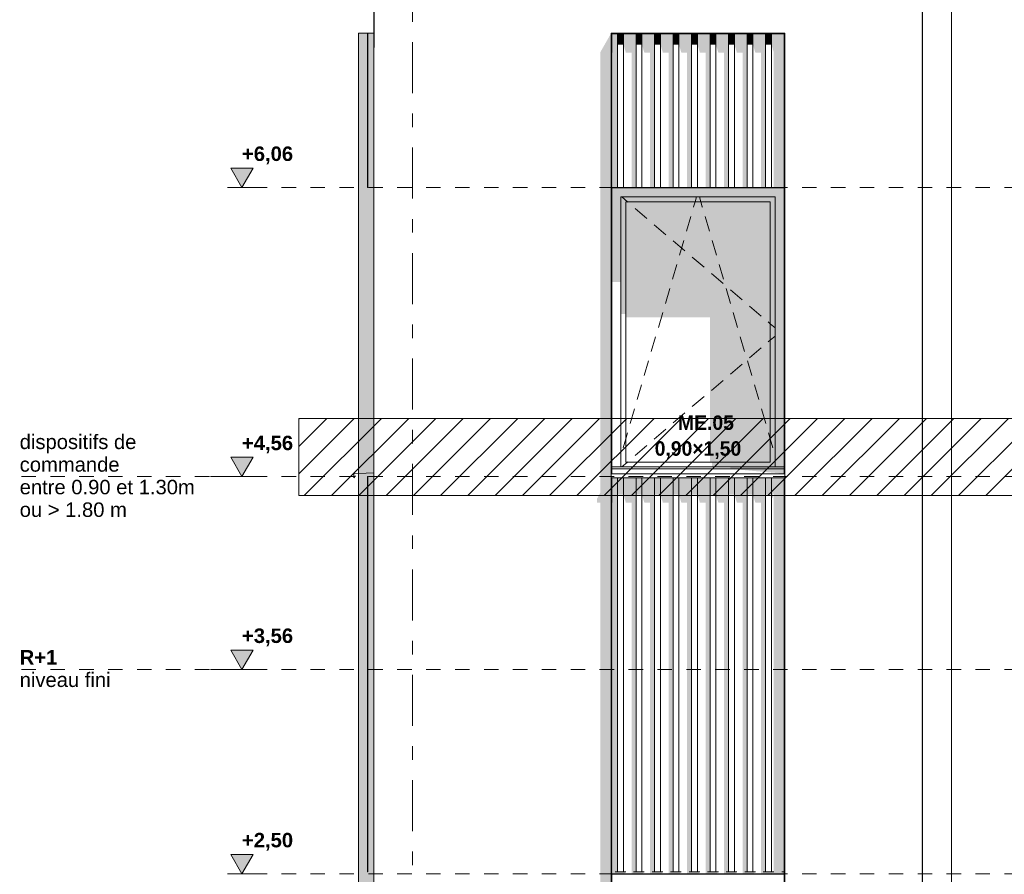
# Model space of a CAD drawing. Header units: millimetres. Extents: x 22784 to 62337, y -53000 to 10500.
# Tile 6 of 26: x 22784 to 27892, y 2497 to 6930. Entities that reach past the tile are written whole.
import ezdxf
from ezdxf.enums import TextEntityAlignment as Align

# ---------------------------------------------------------------- set-up
doc = ezdxf.new("R2010")
doc.units = ezdxf.units.MM
doc.header["$MEASUREMENT"] = 0
doc.linetypes.add('_TIRET COURT 1', pattern=[150, 75, -75])
doc.linetypes.add('Axe', pattern=[546.805537, 264.583325, -105.833328, 70.555556, -105.833328])
for name, color, linetype in [('Nouveau_0', 7, 'Continuous'), ('Nouveau_2D - Cotations pour 50ème', 7, 'Continuous'), ('Nouveau_2D - Dessin général', 7, 'Continuous'), ('Nouveau_2D - Etiquettes 50ème', 7, 'Continuous'), ('Nouveau_2D - Texte pour 50ème', 7, 'Continuous'), ('Nouveau__Grille structurelle (axe_trame)', 7, 'Continuous'), ('Nouveau__Murs ext - Bardages', 7, 'Continuous'), ('Nouveau__Murs ext - Périphériques', 7, 'Continuous'), ('Nouveau_Exter - Equipements_Mobiliers', 7, 'Continuous'), ('Nouveau_Fenêtres Archicad', 7, 'Continuous')]:
    doc.layers.add(name, color=color, linetype=linetype)
doc.styles.add('STYLE_GENERE_1', font='arial.ttf')
doc.styles.add('STYLE_GENERE_3', font='arial.ttf')
doc.styles.add('STYLE_GENERE_4', font='GOTHIC.TTF')

# ---------------------------------------------------------------- blocks, each defined once
blk = doc.blocks.new('Élément de coupe_4')
at = {"layer": 'Nouveau__Murs ext - Périphériques', "linetype": 'Continuous', "lineweight": 13}
for points in [[(25779.5, 865.3), (26679.5, 865.3), (26686.5, 887.5), (26680.7, 887.5), (26694, 911.8), (26694, 884.3), (26697, 884.3), (26753, 982), (26750, 982), (26750, 993.4), (25856, 993.4), (25856, 982), (25853, 982), (25853, 3560), (25797, 3560), (25797, 917.3), (25779.5, 885.3)], [(25862.2, 3560), (25862.2, 2500), (25919.9, 2500), (25928.7, 2510), (25873.3, 2510), (25873.3, 3560)], [(25958.2, 3560), (25958.2, 2500), (26015.9, 2500), (26024.7, 2510), (25969.3, 2510), (25969.3, 3560)], [(26054.2, 3560), (26054.2, 2500), (26111.9, 2500), (26120.7, 2510), (26065.3, 2510), (26065.3, 3560)], [(26150.2, 3560), (26150.2, 2500), (26207.9, 2500), (26216.7, 2510), (26161.3, 2510), (26161.3, 3560)], [(26246.2, 2500), (26303.9, 2500), (26312.7, 2510), (26257.3, 2510), (26257.3, 3560), (26246.2, 3560)], [(26342.2, 3560), (26342.2, 2500), (26399.9, 2500), (26408.7, 2510), (26353.3, 2510), (26353.3, 3560)], [(26449.3, 3560), (26438.2, 3560), (26438.2, 2500), (26495.9, 2500), (26504.7, 2510), (26449.3, 2510)], [(26534.2, 2500), (26591.9, 2500), (26600.7, 2510), (26545.3, 2510), (26545.3, 3560), (26534.2, 3560)], [(26630.2, 3560), (26630.2, 2500), (26687.9, 2500), (26694, 2506.9), (26694, 2500), (26750, 2500), (26750, 2510), (26737.3, 2510), (26737.3, 3560), (26696.7, 3560), (26696.7, 2510), (26641.3, 2510), (26641.3, 3560)], [(27461, 0), (27468, 0), (27468, 3560), (27461, 3560)]]:
    blk.add_hatch(color=7, dxfattribs=at).paths.add_polyline_path(points)
at = {"layer": 'Nouveau__Murs ext - Périphériques', "color": 7, "linetype": 'Continuous', "lineweight": 5}
blk.add_line((24622, 3560), (24622, 0), dxfattribs=at)
blk = doc.blocks.new('Élément de coupe_6')
at = {"layer": 'Nouveau__Murs ext - Périphériques', "color": 7, "linetype": 'Continuous', "lineweight": 5}
blk.add_line((24622, 3560), (24622, 6785.2), dxfattribs=at)
blk = doc.blocks.new('Élément de coupe_9')
at = {"layer": 'Nouveau__Murs ext - Périphériques', "linetype": 'Continuous', "lineweight": 13}
for points in [[(25797, 4477.3), (25779.5, 4445.3), (25779.5, 4425.3), (25797, 4425.3), (25797, 3560), (25853, 3560), (25853, 6785.2), (25810.1, 6785.2), (25797, 6762.3)], [(25856, 6785.2), (25856, 6759.3), (25862.2, 6759.3), (25862.2, 6060), (25873.3, 6060), (25873.3, 6785.2)], [(25928.7, 6759.3), (25958.2, 6759.3), (25958.2, 6060), (25969.3, 6060), (25969.3, 6785.2), (25928.7, 6785.2)], [(26024.7, 6785.2), (26024.7, 6759.3), (26054.2, 6759.3), (26054.2, 6060), (26065.3, 6060), (26065.3, 6785.2)], [(26161.3, 6785.2), (26120.7, 6785.2), (26120.7, 6759.3), (26150.2, 6759.3), (26150.2, 6060), (26161.3, 6060)], [(26216.7, 6785.2), (26216.7, 6759.3), (26246.2, 6759.3), (26246.2, 6060), (26257.3, 6060), (26257.3, 6785.2)], [(26312.7, 6759.3), (26342.2, 6759.3), (26342.2, 6060), (26353.3, 6060), (26353.3, 6785.2), (26312.7, 6785.2)], [(26408.7, 6759.3), (26438.2, 6759.3), (26438.2, 6060), (26449.3, 6060), (26449.3, 6785.2), (26408.7, 6785.2)], [(26504.7, 6785.2), (26504.7, 6759.3), (26534.2, 6759.3), (26534.2, 6060), (26545.3, 6060), (26545.3, 6785.2)], [(26600.7, 6759.3), (26630.2, 6759.3), (26630.2, 6060), (26641.3, 6060), (26641.3, 6785.2), (26600.7, 6785.2)], [(26737.3, 6785.2), (26696.7, 6785.2), (26696.7, 6060), (26737.3, 6060)], [(27461, 6785.2), (27461, 3560), (27468, 3560), (27468, 6785.2)], [(25856, 4425.3), (25862.2, 4425.3), (25862.2, 3560), (25873.3, 3560), (25873.3, 4553.4), (25856, 4553.4)], [(25928.7, 4553.4), (25928.7, 4425.3), (25958.2, 4425.3), (25958.2, 3560), (25969.3, 3560), (25969.3, 4553.4)], [(26024.7, 4553.4), (26024.7, 4425.3), (26054.2, 4425.3), (26054.2, 3560), (26065.3, 3560), (26065.3, 4553.4)], [(26161.3, 4553.4), (26120.7, 4553.4), (26120.7, 4425.3), (26150.2, 4425.3), (26150.2, 3560), (26161.3, 3560)], [(26216.7, 4553.4), (26216.7, 4425.3), (26246.2, 4425.3), (26246.2, 3560), (26257.3, 3560), (26257.3, 4553.4)], [(26312.7, 4553.4), (26312.7, 4425.3), (26342.2, 4425.3), (26342.2, 3560), (26353.3, 3560), (26353.3, 4553.4)], [(26449.3, 4553.4), (26408.7, 4553.4), (26408.7, 4425.3), (26438.2, 4425.3), (26438.2, 3560), (26449.3, 3560)], [(26545.3, 4553.4), (26504.7, 4553.4), (26504.7, 4425.3), (26534.2, 4425.3), (26534.2, 3560), (26545.3, 3560)], [(26600.7, 4425.3), (26630.2, 4425.3), (26630.2, 3560), (26641.3, 3560), (26641.3, 4553.4), (26600.7, 4553.4)], [(26696.7, 4553.4), (26696.7, 3560), (26737.3, 3560), (26737.3, 4553.4)]]:
    blk.add_hatch(color=7, dxfattribs=at).paths.add_polyline_path(points)
blk = doc.blocks.new('Élément de coupe_12')
at = {"layer": 'Nouveau__Murs ext - Périphériques', "linetype": 'Continuous', "lineweight": 13}
for points in [[(27461, 8207.8), (27461, 6785.2), (27468, 6785.2), (27468, 8220)], [(25853, 6860), (25810.1, 6785.2), (25853, 6785.2)], [(25856, 6785.2), (25873.3, 6785.2), (25873.3, 6857), (25856, 6857)], [(25969.3, 6857), (25928.7, 6857), (25928.7, 6785.2), (25969.3, 6785.2)], [(26065.3, 6857), (26024.7, 6857), (26024.7, 6785.2), (26065.3, 6785.2)], [(26120.7, 6785.2), (26161.3, 6785.2), (26161.3, 6857), (26120.7, 6857)], [(26216.7, 6785.2), (26257.3, 6785.2), (26257.3, 6857), (26216.7, 6857)], [(26312.7, 6785.2), (26353.3, 6785.2), (26353.3, 6857), (26312.7, 6857)], [(26408.7, 6857), (26408.7, 6785.2), (26449.3, 6785.2), (26449.3, 6857)], [(26504.7, 6785.2), (26545.3, 6785.2), (26545.3, 6857), (26504.7, 6857)], [(26600.7, 6857), (26600.7, 6785.2), (26641.3, 6785.2), (26641.3, 6857)], [(26696.7, 6857), (26696.7, 6785.2), (26737.3, 6785.2), (26737.3, 6857)]]:
    blk.add_hatch(color=7, dxfattribs=at).paths.add_polyline_path(points)
at = {"layer": 'Nouveau__Murs ext - Périphériques', "color": 7, "linetype": 'Continuous', "lineweight": 30}
blk.add_line((24622, 8220), (24622, 6785.2), dxfattribs=at)
blk = doc.blocks.new('Élément de coupe_14')
at = {"layer": 'Nouveau_Fenêtres Archicad', "color": 7, "linetype": 'Continuous', "lineweight": 13}
for p, q in [((24542, 4575), (24517, 4573.4)), ((24517, 4573.4), (24517, 4553.4)), ((24517, 4553.4), (24527, 4563.4)), ((24622, 4580), (24542, 4575))]:
    blk.add_line(p, q, dxfattribs=at)
blk = doc.blocks.new('Élément de coupe_64')
at = {"layer": 'Nouveau__Murs ext - Bardages', "linetype": 'Continuous', "lineweight": 13}
blk.add_hatch(color=7, dxfattribs=at).paths.add_polyline_path([(24590, 2510), (24590, 4560), (24588, 4560), (24588, 2510)])
at = {"layer": 'Nouveau__Murs ext - Bardages', "color": 7, "linetype": 'Continuous', "lineweight": 13}
for p, q in [((24588, 4560), (24588, 2510)), ((24588, 4560), (24590, 4560)), ((24590, 2510), (24590, 4560)), ((24588, 2510), (24590, 2510))]:
    blk.add_line(p, q, dxfattribs=at)
blk = doc.blocks.new('Élément de coupe_65')
at = {"layer": 'Nouveau__Murs ext - Bardages', "linetype": 'Continuous', "lineweight": 13}
h = blk.add_hatch(color=7, dxfattribs=at)
h.paths.add_polyline_path([(24588, 6857), (24542, 6857), (24542, 982), (24622, 982), (24622, 6785.2), (24622, 6857), (24590, 6857), (24590, 6060), (24588, 6060)])
h.paths.add_polyline_path([(24588, 4560), (24590, 4560), (24590, 2510), (24588, 2510)], flags=0)
at = {"layer": 'Nouveau__Murs ext - Bardages', "color": 7, "linetype": 'Continuous', "lineweight": 13}
for q in [(24542, 6857), (24622, 982)]:
    blk.add_line((24542, 982), q, dxfattribs=at)
blk = doc.blocks.new('Élément de coupe_81')
at = {"layer": 'Nouveau__Murs ext - Bardages', "linetype": 'Continuous', "lineweight": 13}
blk.add_hatch(color=7, dxfattribs=at).paths.add_polyline_path([(24590, 6060), (24590, 6860), (24588, 6860), (24588, 6060)])
at = {"layer": 'Nouveau__Murs ext - Bardages', "color": 7, "linetype": 'Continuous', "lineweight": 13}
for p, q in [((24588, 6860), (24588, 6060)), ((24590, 6060), (24590, 6860)), ((24588, 6060), (24590, 6060))]:
    blk.add_line(p, q, dxfattribs=at)
blk = doc.blocks.new('Élément de coupe_82')
at = {"layer": 'Nouveau__Murs ext - Bardages', "linetype": 'Continuous', "lineweight": 13}
for points in [[(24542, 6857), (24588, 6857), (24588, 6860), (24542, 6860)], [(24590, 6860), (24590, 6857), (24622, 6857), (24622, 6860)]]:
    blk.add_hatch(color=7, dxfattribs=at).paths.add_polyline_path(points)
at = {"layer": 'Nouveau__Murs ext - Bardages', "color": 7, "linetype": 'Continuous', "lineweight": 13}
for p, q in [((24542, 6860), (24622, 6860)), ((24542, 6857), (24542, 6860))]:
    blk.add_line(p, q, dxfattribs=at)
blk = doc.blocks.new('Élément de coupe_83')
at = {"layer": 'Nouveau_Fenêtres Archicad', "linetype": 'Continuous', "lineweight": 13}
for points in [[(25856, 6010), (25903, 6010), (26703, 6010), (26750, 6010), (26750, 6057), (25856, 6057)], [(25903, 6010), (25856, 6010), (25856, 5568.7), (25903, 5568.7)], [(25903, 6010), (25903, 5985), (25928, 5985), (26678, 5985), (26703, 5985), (26703, 6010)], [(25903, 5985), (25903, 5403.9), (25928, 5403.9), (25928, 5985)], [(26678, 5985), (25928, 5985), (25928, 5385.6), (26364.9, 5385.6), (26364.9, 4635), (26678, 4635)], [(26678, 5985), (26678, 4635), (26703, 4635), (26703, 5985)], [(26703, 6010), (26703, 4610), (26750, 4610), (26750, 6010)], [(26703, 4635), (26375.4, 4635), (26375.4, 4610), (26703, 4610)], [(26470.6, 4610), (26470.6, 4600), (26750, 4600), (26750, 4610)], [(26750, 4575), (26750, 4600), (26470.6, 4600)]]:
    blk.add_hatch(color=7, dxfattribs=at).paths.add_polyline_path(points)
at = {"layer": 'Nouveau_Fenêtres Archicad', "color": 7, "linetype": 'Continuous', "lineweight": 13}
for p, q in [((25903, 6010), (25903, 4610)), ((26703, 6010), (25903, 6010)), ((25907.3, 6010), (25936.6, 5985)), ((25928, 5985), (25928, 4635)), ((26678, 5985), (25928, 5985)), ((25936.6, 5985), (25938.9, 5983.1)), ((26280.5, 5958.2), (26288.3, 5985)), ((26288.3, 5985), (26295.7, 6010)), ((26317.7, 5985), (26310.3, 6010)), ((26325.5, 5958.2), (26317.7, 5985)), ((26678, 4635), (26678, 5985)), ((26703, 4610), (26703, 6010)), ((25976.9, 5950.6), (26037.8, 5898.7)), ((26280.2, 5957.3), (26280.5, 5958.2)), ((26325.8, 5957.3), (26325.5, 5958.2)), ((26243.7, 5832.5), (26266.2, 5909.3)), ((26362.3, 5832.5), (26339.8, 5909.3)), ((26075.8, 5866.3), (26136.7, 5814.4)), ((26174.7, 5781.9), (26235.6, 5730)), ((26207.1, 5707.8), (26229.6, 5784.5)), ((26398.9, 5707.8), (26376.4, 5784.5)), ((26273.6, 5697.5), (26334.5, 5645.6)), ((26170.5, 5583), (26193, 5659.8)), ((26435.5, 5583), (26413, 5659.8)), ((26372.5, 5613.2), (26433.4, 5561.3)), ((26134, 5458.3), (26156.5, 5535)), ((26472, 5458.3), (26449.5, 5535)), ((26471.5, 5528.8), (26532.3, 5476.9)), ((26570.4, 5444.5), (26631.2, 5392.5)), ((26097.4, 5333.5), (26119.9, 5410.3)), ((26508.6, 5333.5), (26486.1, 5410.3)), ((26667.1, 5361.9), (26678, 5352.6)), ((26678, 5352.6), (26703, 5331.3)), ((26060.8, 5208.8), (26083.3, 5285.5)), ((26545.2, 5208.8), (26522.7, 5285.5)), ((26667.1, 5258.1), (26678, 5267.4)), ((26678, 5267.4), (26703, 5288.7)), ((26570.4, 5175.5), (26631.2, 5227.5)), ((26024.3, 5084), (26046.8, 5160.8)), ((26581.7, 5084), (26559.2, 5160.8)), ((26471.5, 5091.2), (26532.3, 5143.1)), ((26372.5, 5006.8), (26433.4, 5058.7)), ((25987.7, 4959.3), (26010.2, 5036)), ((26618.3, 4959.3), (26595.8, 5036)), ((26273.6, 4922.5), (26334.5, 4974.4)), ((25951.1, 4834.5), (25973.6, 4911.3)), ((26654.9, 4834.5), (26632.4, 4911.3)), ((26174.7, 4838.1), (26235.6, 4890)), ((26075.8, 4753.7), (26136.7, 4805.6)), ((25914.6, 4709.8), (25928, 4755.6)), ((25928, 4755.6), (25937.1, 4786.5)), ((26678, 4755.6), (26668.9, 4786.5)), ((26691.4, 4709.8), (26678, 4755.6)), ((25976.9, 4669.4), (26037.8, 4721.3)), ((26750, 4610), (25856, 4610)), ((26750, 4600), (25856, 4600)), ((25907.3, 4610), (25936.6, 4635)), ((25928, 4635), (26678, 4635)), ((25936.6, 4635), (25938.9, 4636.9)), ((25853, 4575), (25853, 4573.4)), ((25853, 4573.4), (25853, 4553.4)), ((26753, 4573.4), (25853, 4573.4)), ((26753, 4553.4), (25853, 4553.4)), ((26753, 4575), (26753, 4573.4)), ((26753, 4573.4), (26753, 4553.4))]:
    blk.add_line(p, q, dxfattribs=at)
blk = doc.blocks.new('Élément de coupe_141')
at = {"layer": 'Nouveau__Murs ext - Bardages', "color": 7, "linetype": 'Continuous', "lineweight": 13}
for p, q in [((26750, 6060), (25856, 6060)), ((26750, 6057), (25856, 6057))]:
    blk.add_line(p, q, dxfattribs=at)
blk = doc.blocks.new('Élément de coupe_142')
at = {"layer": 'Nouveau__Murs ext - Bardages', "color": 7, "linetype": 'Continuous', "lineweight": 13}
for p, q in [((26750, 2500), (25856, 2500)), ((26750, 2497), (25856, 2497))]:
    blk.add_line(p, q, dxfattribs=at)
blk = doc.blocks.new('Élément de coupe_143')
at = {"layer": 'Nouveau__Murs ext - Bardages', "linetype": 'Continuous', "lineweight": 13}
for points in [[(25873.3, 4553.4), (25873.3, 2510), (25886, 2510), (25886, 4553.4)], [(25886, 4553.4), (25886, 4466.8), (25916, 4466.8), (25916, 4553.4)], [(25928.7, 4553.4), (25916, 4553.4), (25916, 4466.8), (25928.7, 4425.3)], [(25969.3, 2510), (25982, 2510), (25982, 4553.4), (25969.3, 4553.4)], [(25982, 4466.8), (26012, 4466.8), (26012, 4553.4), (25982, 4553.4)], [(26012, 4553.4), (26012, 4466.8), (26024.7, 4425.3), (26024.7, 4553.4)], [(26065.3, 2510), (26078, 2510), (26078, 4553.4), (26065.3, 4553.4)], [(26078, 4466.8), (26108, 4466.8), (26108, 4553.4), (26078, 4553.4)], [(26120.7, 4553.4), (26108, 4553.4), (26108, 4466.8), (26120.7, 4425.3)], [(26161.3, 2510), (26174, 2510), (26174, 4553.4), (26161.3, 4553.4)], [(26204, 4553.4), (26174, 4553.4), (26174, 4466.8), (26204, 4466.8)], [(26204, 4466.8), (26216.7, 4425.3), (26216.7, 4553.4), (26204, 4553.4)], [(26257.3, 2510), (26270, 2510), (26270, 4553.4), (26257.3, 4553.4)], [(26270, 4466.8), (26300, 4466.8), (26300, 4553.4), (26270, 4553.4)], [(26300, 4466.8), (26312.7, 4425.3), (26312.7, 4553.4), (26300, 4553.4)], [(26353.3, 2510), (26366, 2510), (26366, 4553.4), (26353.3, 4553.4)], [(26366, 4466.8), (26396, 4466.8), (26396, 4553.4), (26366, 4553.4)], [(26408.7, 4553.4), (26396, 4553.4), (26396, 4466.8), (26408.7, 4425.3)], [(26449.3, 2510), (26462, 2510), (26462, 4553.4), (26449.3, 4553.4)], [(26462, 4466.8), (26492, 4466.8), (26492, 4553.4), (26462, 4553.4)], [(26492, 4466.8), (26504.7, 4425.3), (26504.7, 4553.4), (26492, 4553.4)], [(26545.3, 2510), (26558, 2510), (26558, 4553.4), (26545.3, 4553.4)], [(26558, 4466.8), (26588, 4466.8), (26588, 4553.4), (26558, 4553.4)], [(26600.7, 4553.4), (26588, 4553.4), (26588, 4466.8), (26600.7, 4425.3)], [(26641.3, 2510), (26654, 2510), (26654, 4553.4), (26641.3, 4553.4)], [(26654, 4466.8), (26684, 4466.8), (26684, 4553.4), (26654, 4553.4)], [(26684, 4553.4), (26684, 4466.8), (26690.7, 4444.8), (26693.1, 4459.1), (26691.1, 4465.7), (26695.7, 4474.9), (26695.7, 2510), (26696.7, 2510), (26696.7, 4553.4)], [(26737.3, 2510), (26750, 2510), (26750, 4553.4), (26737.3, 4553.4)]]:
    blk.add_hatch(color=7, dxfattribs=at).paths.add_polyline_path(points)
at = {"layer": 'Nouveau__Murs ext - Bardages', "color": 7, "linetype": 'Continuous', "lineweight": 13}
for p, q in [((25886, 2510), (25886, 4553.4)), ((25916, 2510), (25916, 4553.4)), ((25982, 2510), (25982, 4553.4)), ((26012, 2510), (26012, 4553.4)), ((26078, 2510), (26078, 4553.4)), ((26108, 2510), (26108, 4553.4)), ((26174, 2510), (26174, 4553.4)), ((26204, 2510), (26204, 4553.4)), ((26270, 2510), (26270, 4553.4)), ((26300, 2510), (26300, 4553.4)), ((26366, 2510), (26366, 4553.4)), ((26396, 2510), (26396, 4553.4)), ((26462, 2510), (26462, 4553.4)), ((26492, 2510), (26492, 4553.4)), ((26558, 2510), (26558, 4553.4)), ((26588, 2510), (26588, 4553.4)), ((26654, 2510), (26654, 4553.4)), ((26684, 2510), (26684, 4553.4)), ((25886, 2510), (25873.3, 2510)), ((25916, 2510), (25886, 2510)), ((25928.7, 2510), (25916, 2510)), ((25982, 2510), (25969.3, 2510)), ((26012, 2510), (25982, 2510)), ((26024.7, 2510), (26012, 2510)), ((26078, 2510), (26065.3, 2510)), ((26108, 2510), (26078, 2510)), ((26120.7, 2510), (26108, 2510)), ((26174, 2510), (26161.3, 2510)), ((26204, 2510), (26174, 2510)), ((26216.7, 2510), (26204, 2510)), ((26270, 2510), (26257.3, 2510)), ((26300, 2510), (26270, 2510)), ((26312.7, 2510), (26300, 2510)), ((26366, 2510), (26353.3, 2510)), ((26396, 2510), (26366, 2510)), ((26408.7, 2510), (26396, 2510)), ((26462, 2510), (26449.3, 2510)), ((26492, 2510), (26462, 2510)), ((26504.7, 2510), (26492, 2510)), ((26558, 2510), (26545.3, 2510)), ((26588, 2510), (26558, 2510)), ((26600.7, 2510), (26588, 2510)), ((26654, 2510), (26641.3, 2510)), ((26684, 2510), (26654, 2510)), ((26696.7, 2510), (26684, 2510)), ((26750, 2510), (26737.3, 2510))]:
    blk.add_line(p, q, dxfattribs=at)
blk = doc.blocks.new('Élément de coupe_144')
at = {"layer": 'Nouveau__Murs ext - Bardages', "linetype": 'Continuous', "lineweight": 13}
for points in [[(25873.3, 6060), (25886, 6060), (25886, 6857), (25873.3, 6857)], [(25916, 6857), (25886, 6857), (25886, 6800.8), (25916, 6800.8)], [(25916, 6857), (25916, 6800.8), (25928.7, 6759.3), (25928.7, 6857)], [(25969.3, 6060), (25982, 6060), (25982, 6857), (25969.3, 6857)], [(26012, 6857), (25982, 6857), (25982, 6800.8), (26012, 6800.8)], [(26012, 6857), (26012, 6800.8), (26024.7, 6759.3), (26024.7, 6857)], [(26065.3, 6060), (26078, 6060), (26078, 6857), (26065.3, 6857)], [(26078, 6857), (26078, 6800.8), (26108, 6800.8), (26108, 6857)], [(26120.7, 6857), (26108, 6857), (26108, 6800.8), (26120.7, 6759.3)], [(26161.3, 6060), (26174, 6060), (26174, 6857), (26161.3, 6857)], [(26204, 6857), (26174, 6857), (26174, 6800.8), (26204, 6800.8)], [(26204, 6857), (26204, 6800.8), (26216.7, 6759.3), (26216.7, 6857)], [(26257.3, 6060), (26270, 6060), (26270, 6857), (26257.3, 6857)], [(26270, 6800.8), (26300, 6800.8), (26300, 6857), (26270, 6857)], [(26300, 6857), (26300, 6800.8), (26312.7, 6759.3), (26312.7, 6857)], [(26353.3, 6060), (26366, 6060), (26366, 6857), (26353.3, 6857)], [(26396, 6857), (26366, 6857), (26366, 6800.8), (26396, 6800.8)], [(26408.7, 6857), (26396, 6857), (26396, 6800.8), (26408.7, 6759.3)], [(26449.3, 6060), (26462, 6060), (26462, 6857), (26449.3, 6857)], [(26492, 6857), (26462, 6857), (26462, 6800.8), (26492, 6800.8)], [(26492, 6857), (26492, 6800.8), (26504.7, 6759.3), (26504.7, 6857)], [(26545.3, 6060), (26558, 6060), (26558, 6857), (26545.3, 6857)], [(26558, 6800.8), (26588, 6800.8), (26588, 6857), (26558, 6857)], [(26588, 6857), (26588, 6800.8), (26600.7, 6759.3), (26600.7, 6857)], [(26641.3, 6060), (26654, 6060), (26654, 6857), (26641.3, 6857)], [(26654, 6800.8), (26684, 6800.8), (26684, 6857), (26654, 6857)], [(26684, 6857), (26684, 6800.8), (26695.7, 6762.4), (26695.7, 6060), (26696.7, 6060), (26696.7, 6857)], [(26750, 6857), (26737.3, 6857), (26737.3, 6060), (26750, 6060)]]:
    blk.add_hatch(color=7, dxfattribs=at).paths.add_polyline_path(points)
at = {"layer": 'Nouveau__Murs ext - Bardages', "color": 7, "linetype": 'Continuous', "lineweight": 13}
for p, q in [((25886, 6060), (25886, 6857)), ((25916, 6060), (25916, 6857)), ((25982, 6060), (25982, 6857)), ((26012, 6060), (26012, 6857)), ((26078, 6060), (26078, 6857)), ((26108, 6060), (26108, 6857)), ((26174, 6060), (26174, 6857)), ((26204, 6060), (26204, 6857)), ((26270, 6060), (26270, 6857)), ((26300, 6060), (26300, 6857)), ((26366, 6060), (26366, 6857)), ((26396, 6060), (26396, 6857)), ((26462, 6060), (26462, 6857)), ((26492, 6060), (26492, 6857)), ((26558, 6060), (26558, 6857)), ((26588, 6060), (26588, 6857)), ((26654, 6060), (26654, 6857)), ((26684, 6060), (26684, 6857))]:
    blk.add_line(p, q, dxfattribs=at)
blk = doc.blocks.new('Élément de coupe_145')
at = {"layer": 'Nouveau__Murs ext - Bardages', "color": 7, "linetype": 'Continuous', "lineweight": 13}
for p, q in [((25853, 6857), (25853, 6860)), ((26753, 6860), (25853, 6860)), ((26750, 6857), (25856, 6857)), ((26753, 6857), (26753, 6860))]:
    blk.add_line(p, q, dxfattribs=at)
blk = doc.blocks.new('Élément de coupe_146')
at = {"layer": 'Nouveau__Murs ext - Bardages', "linetype": 'Continuous', "lineweight": 13}
for points in [[(25856, 4553.4), (25853, 4553.4), (25853, 4522.9), (25856, 4522.9)], [(25853, 993.4), (25853, 982), (25856, 982), (25856, 993.4)]]:
    blk.add_hatch(color=7, dxfattribs=at).paths.add_polyline_path(points)
at = {"layer": 'Nouveau__Murs ext - Bardages', "color": 7, "linetype": 'Continuous', "lineweight": 13}
for p, q in [((25853, 6857), (25856, 6857)), ((25853, 4575), (25853, 6857)), ((25856, 6060), (25856, 6857)), ((25856, 6057), (25856, 6060)), ((25856, 4575), (25856, 6057)), ((25853, 1015), (25853, 4553.4)), ((25856, 2500), (25856, 4553.4)), ((25856, 2497), (25856, 2500)), ((25856, 1015), (25856, 2497)), ((25853, 982), (25853, 993.4)), ((25853, 982), (25856, 982)), ((25856, 982), (25856, 993.4))]:
    blk.add_line(p, q, dxfattribs=at)
blk = doc.blocks.new('Élément de coupe_147')
at = {"layer": 'Nouveau__Murs ext - Bardages', "color": 7, "linetype": 'Continuous', "lineweight": 13}
for p, q in [((26750, 6857), (26753, 6857)), ((26750, 6060), (26750, 6857)), ((26753, 4575), (26753, 6857)), ((26750, 6057), (26750, 6060)), ((26750, 4575), (26750, 6057)), ((26750, 2500), (26750, 4553.4)), ((26753, 1015), (26753, 4553.4)), ((26750, 2497), (26750, 2500)), ((26750, 1015), (26750, 2497)), ((26750, 982), (26750, 993.4)), ((26750, 982), (26753, 982)), ((26753, 982), (26753, 993.4))]:
    blk.add_line(p, q, dxfattribs=at)
blk = doc.blocks.new('Élément de coupe_220')
at = {"layer": 'Nouveau_Exter - Equipements_Mobiliers', "color": 7, "linetype": 'Continuous', "lineweight": 13}
for p, q in [((27468, 8220), (27468, 0)), ((27618, 8220), (27618, 0))]:
    blk.add_line(p, q, dxfattribs=at)
blk = doc.blocks.new('Marque grille standard[1]', base_point=(24822, 10000))
at = {"layer": 'Nouveau__Grille structurelle (axe_trame)', "color": 1, "linetype": 'Axe', "lineweight": 20}
blk.add_line((24822, 9000), (24822, -3000), dxfattribs=at)
at = {"layer": 'Nouveau__Grille structurelle (axe_trame)', "color": 7, "lineweight": 13, "style": 'STYLE_GENERE_1'}
for tag, p in [('AC_MarkerText_1_0', (24822, 10337.5)), ('AC_MarkerText_1_1', (24822, -4162.5))]:
    blk.add_attdef(tag, text='', height=175, rotation=360, dxfattribs=at).set_placement(p, align=Align.TOP_CENTER)
blk = doc.blocks.new('Cotation_1', base_point=(23937.2, -2.4))
at = {"layer": 'Nouveau_2D - Cotations pour 50ème', "linetype": 'Continuous', "lineweight": 13}
for points in [[(23937.2, 6060), (23995.2, 6160), (23879.2, 6160)], [(23937.2, 4560), (23995.2, 4660), (23879.2, 4660)], [(23937.2, 3560), (23995.2, 3660), (23879.2, 3660)], [(23937.2, 2500), (23995.2, 2600), (23879.2, 2600)]]:
    blk.add_hatch(color=7, dxfattribs=at).paths.add_polyline_path(points)
at = {"layer": 'Nouveau_2D - Cotations pour 50ème', "color": 7, "linetype": 'Continuous', "lineweight": 13}
for p, q in [((23937.2, 6060), (23879.2, 6160)), ((23879.2, 6160), (23995.2, 6160)), ((23995.2, 6160), (23937.2, 6060)), ((23937.2, 6060), (23862.2, 6060)), ((23937.2, 6060), (24012.2, 6060)), ((23937.2, 4560), (23879.2, 4660)), ((23879.2, 4660), (23995.2, 4660)), ((23995.2, 4660), (23937.2, 4560)), ((23937.2, 4560), (23773.6, 4560)), ((23937.2, 4560), (24012.2, 4560)), ((23937.2, 3560), (23879.2, 3660)), ((23879.2, 3660), (23995.2, 3660)), ((23995.2, 3660), (23937.2, 3560)), ((23937.2, 3560), (23773.6, 3560)), ((23937.2, 3560), (24012.2, 3560)), ((23937.2, 2500), (23879.2, 2600)), ((23879.2, 2600), (23995.2, 2600)), ((23995.2, 2600), (23937.2, 2500)), ((23937.2, 2500), (23862.2, 2500)), ((23937.2, 2500), (24012.2, 2500))]:
    blk.add_line(p, q, dxfattribs=at)
at = {"layer": 'Nouveau_2D - Cotations pour 50ème', "color": 7, "lineweight": 13, "char_height": 75, "attachment_point": 7, "style": 'STYLE_GENERE_3'}
for s, insert in [('{\\A1;\\fArial|b1|i0|c0|p0;+6,06}', (23937.2, 6180)), ('{\\A1;\\fArial|b1|i0|c0|p0;+4,56}', (23937.2, 4680)), ('{\\A1;\\fArial|b1|i0|c0|p0;+3,56}', (23937.2, 3680)), ('{\\A1;\\fArial|b1|i0|c0|p0;+2,50}', (23937.2, 2620))]:
    blk.add_mtext(s, dxfattribs=dict(at, insert=insert))

msp = doc.modelspace()

# ---------------------------------------------------------------- hatches: boundary and pattern name
at = {"layer": 'Nouveau_0', "linetype": 'Continuous', "lineweight": 0}
h = msp.add_hatch(dxfattribs=at)
h.set_pattern_fill('Blocs_maçonnerie', color=112, style=0, pattern_type=2)
h.set_pattern_definition([(45, (0, 0), (-70.71068, 70.71068), [])])
h.paths.add_polyline_path([(24231.683, 4861.743), (60817.947, 4861.743), (60817.947, 4461.743), (24231.683, 4461.743)])

# ---------------------------------------------------------------- linework, layer by layer
at = {"layer": 'Nouveau_0', "color": 112, "linetype": 'Continuous', "lineweight": 0, "flags": 128}
msp.add_lwpolyline([(24231.683, 4861.743), (60817.947, 4861.743), (60817.947, 4461.743), (24231.683, 4461.743)], close=True, dxfattribs=at)
at = {"layer": 'Nouveau_2D - Dessin général', "color": 7, "linetype": '_TIRET COURT 1', "lineweight": 13}
for p, q in [((60817.947, 6060), (23876.81, 6060)), ((60817.947, 4560), (22783.963, 4560)), ((60817.947, 3560), (22783.963, 3560)), ((60817.947, 2500), (23876.81, 2500))]:
    msp.add_line(p, q, dxfattribs=at)

# ---------------------------------------------------------------- block references
at = {"layer": 'Nouveau_2D - Cotations pour 50ème', "color": 7, "linetype": 'Continuous', "lineweight": 13}
msp.add_blockref('Cotation_1', (23937.246, -2.397), dxfattribs=at)
at = {"layer": 'Nouveau__Grille structurelle (axe_trame)', "color": 7, "linetype": 'Continuous', "lineweight": 13}
msp.add_blockref('Marque grille standard[1]', (24822, 10000), dxfattribs=at)
at = {"layer": 'Nouveau__Murs ext - Bardages', "lineweight": 0}
for name in ['Élément de coupe_82', 'Élément de coupe_65', 'Élément de coupe_81', 'Élément de coupe_145', 'Élément de coupe_146', 'Élément de coupe_144', 'Élément de coupe_147', 'Élément de coupe_141', 'Élément de coupe_64', 'Élément de coupe_143', 'Élément de coupe_142']:
    msp.add_blockref(name, (0, 0), dxfattribs=at)
at = {"layer": 'Nouveau__Murs ext - Périphériques', "lineweight": 0}
for name in ['Élément de coupe_12', 'Élément de coupe_6', 'Élément de coupe_9', 'Élément de coupe_4']:
    msp.add_blockref(name, (0, 0), dxfattribs=at)
at = {"layer": 'Nouveau_Exter - Equipements_Mobiliers', "lineweight": 0}
msp.add_blockref('Élément de coupe_220', (0, 0), dxfattribs=at)
at = {"layer": 'Nouveau_Fenêtres Archicad', "lineweight": 0}
for name in ['Élément de coupe_83', 'Élément de coupe_14']:
    msp.add_blockref(name, (0, 0), dxfattribs=at)

# ---------------------------------------------------------------- texts
at = {"layer": 'Nouveau_2D - Etiquettes 50ème', "color": 7, "linetype": 'Continuous', "lineweight": 13, "insert": (26303, 4651.114), "char_height": 75, "attachment_point": 8, "line_spacing_factor": 1.071211, "style": 'STYLE_GENERE_4'}
msp.add_mtext('{\\fCentury Gothic|b1|i0|c0|p0;\\W2.97429; }{\\A1;\\fCentury Gothic|b1|i0|c0|p0;ME.05 }\\P{\\A1;\\fCentury Gothic|b1|i0|c0|p0;0,90×1,50}', dxfattribs=at)
at = {"layer": 'Nouveau_2D - Texte pour 50ème', "color": 112, "linetype": 'Continuous', "lineweight": 0, "insert": (22783.963, 4563.658), "char_height": 75, "width": 1011.10507, "attachment_point": 4, "line_spacing_factor": 0.938118, "style": 'STYLE_GENERE_1'}
msp.add_mtext('{\\A1;\\fArial|b0|i0|c0|p0;dispositifs de }{\\A1;\\fArial|b0|i0|c0|p0;commande }\\P{\\A1;\\fArial|b0|i0|c0|p0;entre 0.90 et 1.30m}\\P{\\A1;\\fArial|b0|i0|c0|p0;ou > 1.80 m}', dxfattribs=at)
at = {"layer": 'Nouveau_2D - Texte pour 50ème', "color": 7, "linetype": 'Continuous', "lineweight": 13, "insert": (22783.963, 3563.683), "char_height": 75, "attachment_point": 4, "line_spacing_factor": 0.931717, "style": 'STYLE_GENERE_3'}
msp.add_mtext('{\\A1;\\fArial|b1|i0|c0|p0;R+1}\\P{\\A1;\\fArial|b0|i0|c0|p0;niveau fini}', dxfattribs=at)

doc.saveas('drawing.dxf')
